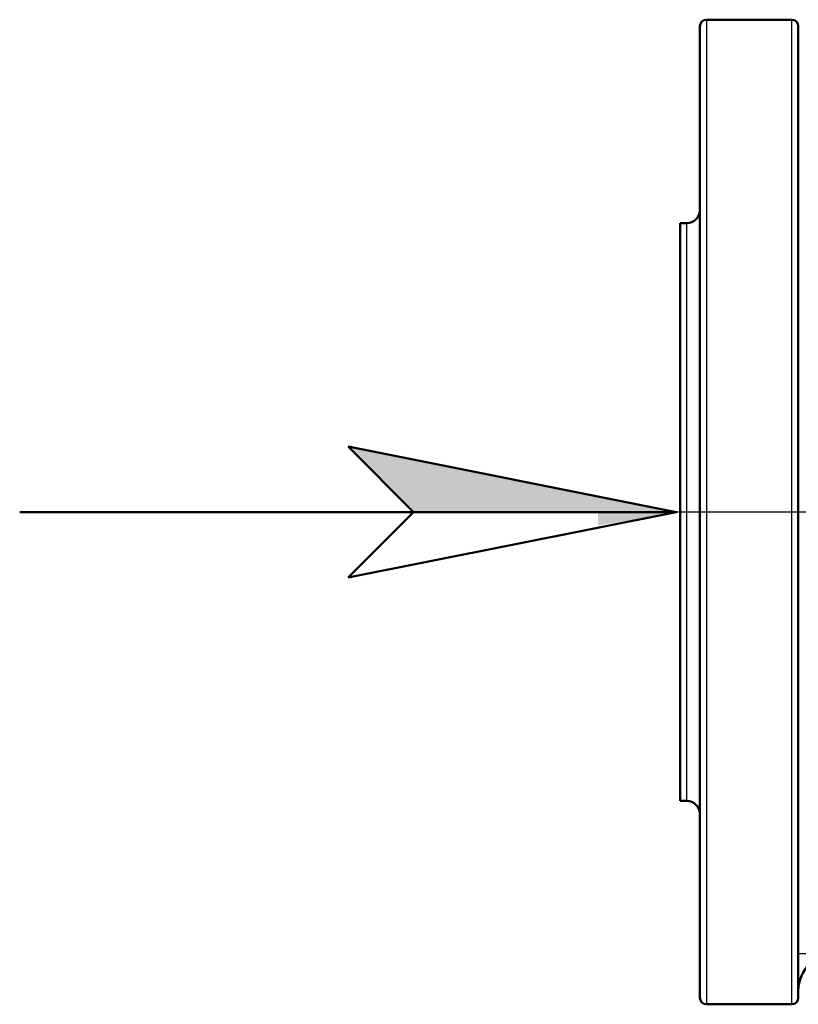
# Model space of a CAD drawing. Header units: millimetres. Extents: x 130 to 860, y 241 to 1215.
# Tile 3 of 10: x 130 to 249, y 729 to 879. Entities that reach past the tile are written whole.
import ezdxf

# ---------------------------------------------------------------- set-up
doc = ezdxf.new("R2010")
doc.units = ezdxf.units.MM
doc.header["$LTSCALE"] = 5
for name, color, linetype, lineweight in [('Mittellinie(DIN)', 4, 'Continuous', 25), ('Schraffur', 230, 'Continuous', 25), ('Sichtbare Kanten(DIN)', 7, 'Continuous', 50), ('Sichtbare tangentiale Kanten(DIN)', 3, 'Continuous', 25), ('Skizziergeometrie(DIN)', 255, 'Continuous', 50), ('Symbole(DIN)', 179, 'Continuous', 25)]:
    doc.layers.add(name, color=color, linetype=linetype, lineweight=lineweight)
doc.styles.get("Standard").update_dxf_attribs({"font": 'isocpeur.ttf'})
doc.dimstyles.new('Führungslinie(DIN)', dxfattribs={"dimscale": 5, "dimtxt": 0.18, "dimasz": 2.5, "dimexe": 0.18, "dimexo": 0.0625, "dimgap": 0.09, "dimtad": 0, "dimtih": 1, "dimtoh": 1, "dimdec": 4, "dimzin": 0, "dimdsep": 46, "dimtxsty": 'Standard', "dimblk": 'CLOSED', "dimcen": 0.09, "dimadec": 0, "dimazin": 0, "dimtfac": 1, "dimtdec": 4, "dimtofl": 0, "dimtmove": 0, "dimatfit": 3, "dimfxl": 1, "dimtolj": 1, "dimtzin": 0, "dimarcsym": 0})

# ---------------------------------------------------------------- blocks, each defined once
blk = doc.blocks.new('Richtungspfeil')
at = {"layer": 'Schraffur'}
blk.add_hatch(color=256, dxfattribs=at).paths.add_polyline_path([(10, 0), (0, 2), (2, 0)])
for p, q in [((10, 0), (0, 2)), ((0, 2), (2, 0)), ((2, 0), (10, 0))]:
    blk.add_line(p, q)
at = {"layer": 'Skizziergeometrie(DIN)'}
for p, q in [((10, 0), (0, 2)), ((0, 2), (2, 0)), ((-10, 0), (10, 0)), ((2, 0), (0, -2)), ((0, -2), (10, 0))]:
    blk.add_line(p, q, dxfattribs=at)
blk = doc.blocks.new('_Closed')
at = {"color": 0, "linetype": 'ByBlock', "lineweight": -2}
for p, q in [((-1, 0.167), (0, 0)), ((-1, 0.167), (-1, -0.167)), ((0, 0), (-1, -0.167)), ((0, 0), (-1, 0))]:
    blk.add_line(p, q, dxfattribs=at)

msp = doc.modelspace()

# ---------------------------------------------------------------- linework, layer by layer
at = {"layer": 'Mittellinie(DIN)', "linetype": 'Continuous'}
msp.add_line((439.04, 804.29), (216.03, 804.29), dxfattribs=at)
at = {"layer": 'Sichtbare Kanten(DIN)'}
for p, q in [((234.54, 879.29), (247.54, 879.29)), ((233.54, 730.29), (233.54, 878.29)), ((248.54, 878.29), (248.54, 730.29)), ((230.54, 848.29), (230.54, 760.29)), ((230.54, 848.29), (231.54, 848.29)), ((230.54, 760.29), (231.54, 760.29)), ((234.54, 729.29), (247.54, 729.29))]:
    msp.add_line(p, q, dxfattribs=at)
for centre, radius, start, end in [((234.54, 878.29), 1, 90, 180), ((247.54, 878.29), 1, 0, 90), ((231.54, 850.29), 2, 270, 0), ((231.54, 758.29), 2, 0, 90), ((254.54, 731.29), 6, 90, 180), ((234.54, 730.29), 1, 180, 270), ((247.54, 730.29), 1, 270, 0)]:
    msp.add_arc(centre, radius, start, end, dxfattribs=at)
at = {"layer": 'Sichtbare tangentiale Kanten(DIN)'}
for p, q in [((234.54, 879.29), (234.54, 729.29)), ((247.54, 729.29), (247.54, 879.29)), ((231.54, 760.29), (231.54, 848.29)), ((248.54, 737.03), (250.54, 737.03))]:
    msp.add_line(p, q, dxfattribs=at)

# ---------------------------------------------------------------- block references
at = {"xscale": 5, "yscale": 5, "zscale": 5}
msp.add_blockref('Richtungspfeil', (179.95, 804.29), dxfattribs=at)

# ---------------------------------------------------------------- leaders
at = {"layer": 'Symbole(DIN)', "color": 179, "linetype": 'Continuous', "lineweight": 25, "true_color": 0x262659}
msp.add_leader([(230.54, 804.29), (229.95, 804.29)], dimstyle='Führungslinie(DIN)', override={"dimtad": 0}, dxfattribs=at)

doc.saveas('drawing.dxf')
